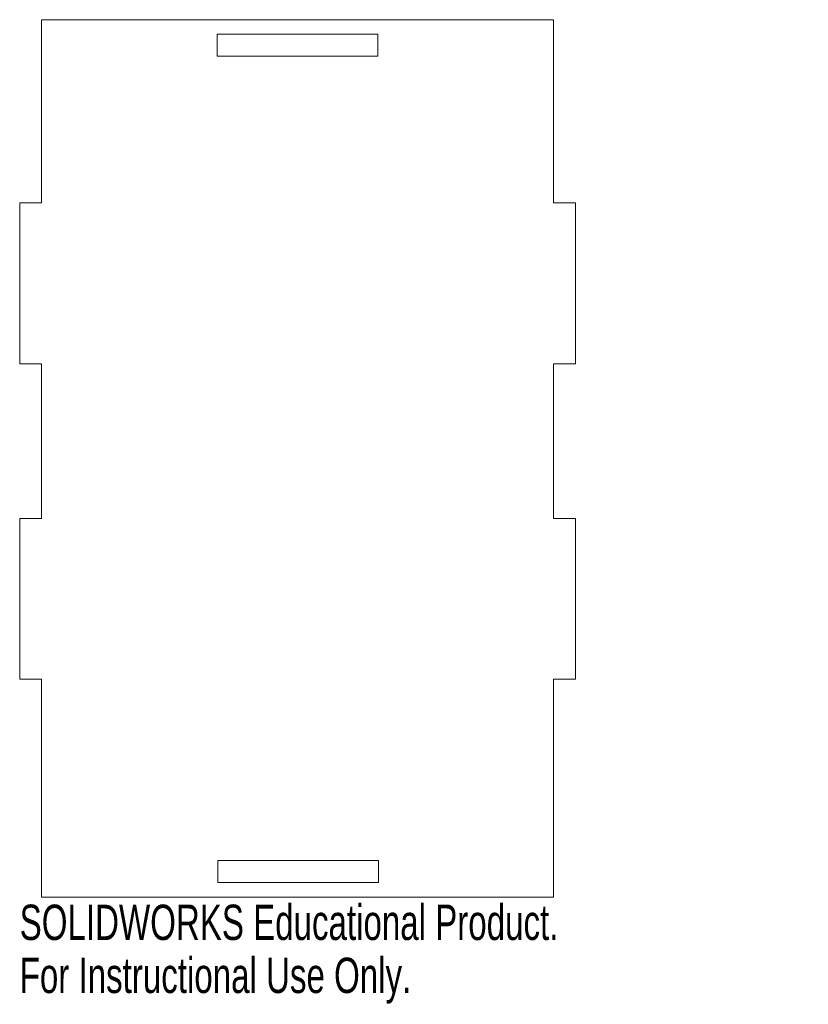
# Model space of a CAD drawing. Header units: millimetres. Extents: x -3 to 105, y -135 to 0.
import ezdxf

# ---------------------------------------------------------------- set-up
doc = ezdxf.new("R2010")
doc.units = ezdxf.units.MM
doc.styles.add('SLDTEXTSTYLE0', font='TXT', dxfattribs={"width": 0.7})

msp = doc.modelspace()

# ---------------------------------------------------------------- linework, layer by layer
at = {"color": 7, "linetype": 'Continuous', "lineweight": 15}
for p, q in [((70, 0), (0, 0)), ((0, 0), (0, -25.06)), ((70, -25.06), (70, 0)), ((46, -2), (24, -2)), ((24, -2), (24, -5)), ((46, -5), (46, -2)), ((24, -5), (46, -5)), ((-3, -25.06), (-3, -47.06)), ((0, -25.06), (-3, -25.06)), ((73, -25.06), (70, -25.06)), ((73, -47.06), (73, -25.06)), ((-3, -47.06), (0, -47.06)), ((0, -47.06), (0, -68.2)), ((70, -47.06), (73, -47.06)), ((70, -68.2), (70, -47.06)), ((-3, -68.2), (-3, -90.2)), ((0, -68.2), (-3, -68.2)), ((73, -68.2), (70, -68.2)), ((73, -90.2), (73, -68.2)), ((-3, -90.2), (0, -90.2)), ((0, -90.2), (0, -120)), ((70, -90.2), (73, -90.2)), ((70, -120), (70, -90.2)), ((46.08, -115), (24.08, -115)), ((24.08, -115), (24.08, -118)), ((46.08, -118), (46.08, -115)), ((24.08, -118), (46.08, -118)), ((0, -120), (70, -120))]:
    msp.add_line(p, q, dxfattribs=at)

# ---------------------------------------------------------------- texts
at = {"color": 7, "linetype": 'Continuous', "char_height": 4.8336, "attachment_point": 1, "style": 'SLDTEXTSTYLE0'}
for s, insert in [('SOLIDWORKS Educational Product.', (-3, -121.02)), ('For Instructional Use Only.', (-3, -128.27))]:
    msp.add_mtext(s, dxfattribs=dict(at, insert=insert))

doc.saveas('drawing.dxf')
